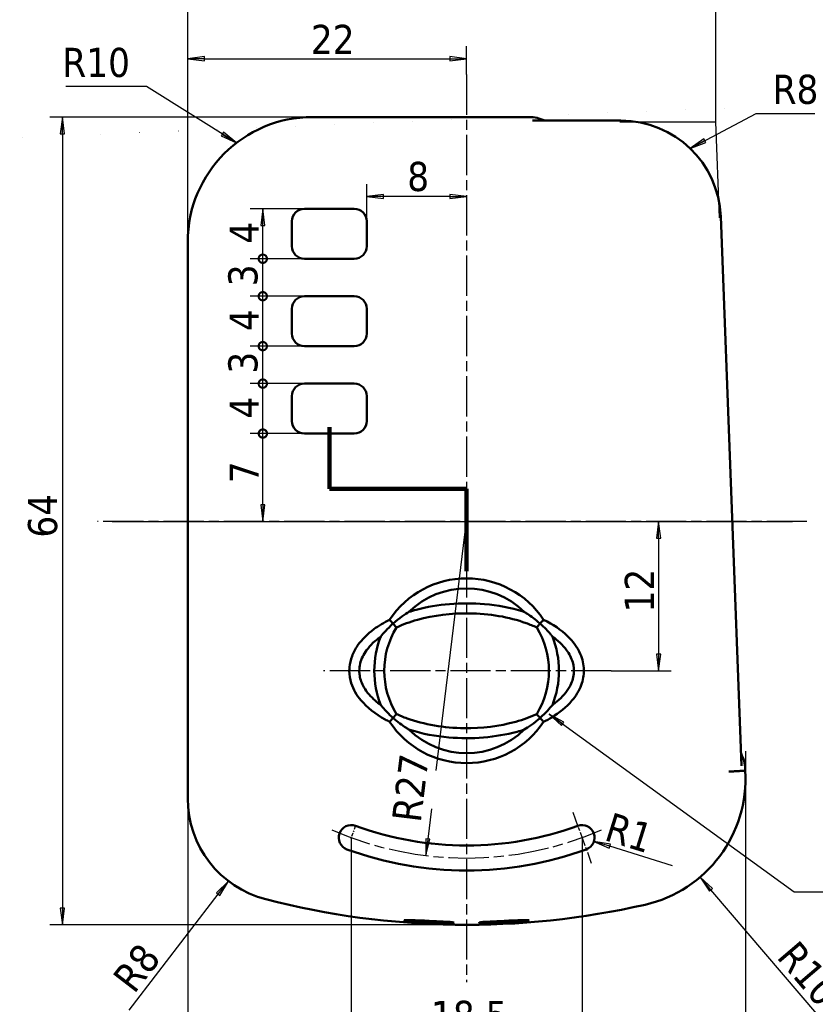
# Model space of a CAD drawing. Header units: millimetres. Extents: x -18 to 278, y -7 to 202.
# Tile 3 of 8: x 59 to 122, y 64 to 143. Entities that reach past the tile are written whole.
import ezdxf

# ---------------------------------------------------------------- set-up
doc = ezdxf.new("R2010")
doc.units = ezdxf.units.MM
doc.header["$LTSCALE"] = 0.666667
doc.linetypes.add('CHAIN', pattern=[0.3543, 0.2362, -0.0295, 0.0591, -0.0295])
for name, color, linetype, lineweight in [('2细线层', 4, 'Continuous', 25), ('剖切线 (ISO)', 7, 'CHAIN', 70), ('剖面线 (ISO)', 7, 'Continuous', 18), ('可见 (ISO)', 7, 'Continuous', 50), ('符号 (ISO)', 7, 'Continuous', 25), ('草图几何图元 (ISO)', 7, 'Continuous', 25)]:
    doc.layers.add(name, color=color, linetype=linetype, lineweight=lineweight)
doc.layers.add('中心标记 (ISO)', color=1, linetype='Continuous', lineweight=25, true_color=0xff0000)
doc.layers.add('中心线 (ISO)', color=1, linetype='Continuous', lineweight=25, true_color=0xff0000)
doc.styles.add('注释文本 (ISO)', font='tahoma.ttf')
doc.dimstyles.new('默认 (GB)', dxfattribs={"dimscale": 0.666667, "dimtxt": 3.5, "dimasz": 2, "dimexe": 1.5, "dimexo": 0, "dimgap": 0.5, "dimtad": 1, "dimrnd": 1e-08, "dimdsep": 46, "dimtxsty": '注释文本 (ISO)', "dimblk": 'Filled-1', "dimcen": 0.09, "dimdle": 10, "dimclrd": 256, "dimclre": 256, "dimclrt": 256, "dimaunit": 1, "dimadec": 3, "dimazin": 2, "dimtfac": 1, "dimtmove": 0, "dimatfit": 3, "dimldrblk": 'Filled-1', "dimfxl": 1, "dimtolj": 1, "dimtzin": 0, "dimlwd": -1, "dimlwe": -1, "dimarcsym": 0})
doc.dimstyles.new('默认 - 类型 1 (GB)$7', dxfattribs={"dimscale": 0.666667, "dimtxt": 3.5, "dimasz": 2, "dimexe": 5, "dimexo": 0, "dimgap": 0.75, "dimtad": 1, "dimrnd": 1e-08, "dimdsep": 46, "dimtxsty": '注释文本 (ISO)', "dimblk": 'Filled-1', "dimcen": 0.09, "dimdle": 10, "dimclrd": 256, "dimclre": 256, "dimclrt": 256, "dimaunit": 1, "dimadec": 3, "dimazin": 2, "dimtfac": 1, "dimtmove": 0, "dimatfit": 3, "dimldrblk": 'Filled-1', "dimfxl": 1, "dimtolj": 1, "dimtzin": 0, "dimlwd": -1, "dimlwe": -1, "dimarcsym": 0})

# ---------------------------------------------------------------- blocks, each defined once
blk = doc.blocks.new('Filled-1')
at = {"color": 0}
for p, q in [((0, 0), (-1, 0.125)), ((-1, 0.125), (-1, -0.125)), ((-1, 0), (0, 0)), ((-1, -0.125), (0, 0))]:
    blk.add_line(p, q, dxfattribs=at)
at = {"color": 0, "flags": 128}
blk.add_lwpolyline([(-1, -0.125), (0, 0), (-1, 0.125), (-1, -0.125)], dxfattribs=at)
at = {"color": 0}
blk.add_solid([(-1, -0.125), (0, 0), (-1, 0.125), (-1, -0.125)], dxfattribs=at)
blk = doc.blocks.new('*D20')
at = {"layer": '2细线层'}
for p, q in [((81.998, 135.244), (60.961, 135.244)), ((61.961, 133.911), (61.961, 71.879)), ((94.354, 70.546), (60.961, 70.546))]:
    blk.add_line(p, q, dxfattribs=at)
at = {"layer": 'Defpoints', "color": 0}
for p in [(81.998, 135.244), (61.961, 70.546), (94.354, 70.546)]:
    blk.add_point(p, dxfattribs=at)
at = {"layer": '2细线层', "xscale": 1.333333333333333, "yscale": 1.333333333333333, "zscale": 1.333333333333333}
for p, rotation in [((61.961, 135.244), 90), ((61.961, 70.546), 270)]:
    blk.add_blockref('Filled-1', p, dxfattribs=dict(at, rotation=rotation))
at = {"layer": '2细线层', "insert": (59.202, 100.682), "char_height": 2.33333, "attachment_point": 1, "rotation": 90, "style": '注释文本 (ISO)'}
blk.add_mtext('\\A1; \\fTahoma|b0|i0;\\H2.3333;64', dxfattribs=at)
blk = doc.blocks.new('*D21')
at = {"layer": '2细线层'}
for p, q in [((72.004, 125.25), (72.004, 145.613)), ((114.327, 134.852), (114.327, 145.613)), ((73.338, 144.613), (112.994, 144.613))]:
    blk.add_line(p, q, dxfattribs=at)
at = {"layer": 'Defpoints', "color": 0}
for p in [(114.327, 144.613), (114.327, 134.852), (72.004, 125.25)]:
    blk.add_point(p, dxfattribs=at)
at = {"layer": '2细线层', "xscale": 1.333333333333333, "yscale": 1.333333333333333, "zscale": 1.333333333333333, "rotation": 180}
blk.add_blockref('Filled-1', (72.004, 144.613), dxfattribs=at)
at = {"layer": '2细线层', "xscale": 1.333333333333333, "yscale": 1.333333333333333, "zscale": 1.333333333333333}
blk.add_blockref('Filled-1', (114.327, 144.613), dxfattribs=at)
at = {"layer": '2细线层', "insert": (91.443, 147.328), "char_height": 2.33333, "attachment_point": 1, "style": '注释文本 (ISO)'}
blk.add_mtext('\\A1; \\fTahoma|b0|i0;\\H2.3333;42', dxfattribs=at)
blk = doc.blocks.new('*D22')
at = {"layer": '2细线层'}
for p, q in [((72.004, 80.673), (72.004, 55.619)), ((116.703, 76.299), (116.703, 55.619)), ((73.338, 56.619), (115.369, 56.619))]:
    blk.add_line(p, q, dxfattribs=at)
at = {"layer": 'Defpoints', "color": 0}
for p in [(72.004, 80.673), (116.703, 76.299), (116.703, 56.619)]:
    blk.add_point(p, dxfattribs=at)
at = {"layer": '2细线层', "xscale": 1.333333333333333, "yscale": 1.333333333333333, "zscale": 1.333333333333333}
for p, rotation in [((72.004, 56.619), 180), ((116.703, 56.619), 360)]:
    blk.add_blockref('Filled-1', p, dxfattribs=dict(at, rotation=rotation))
at = {"layer": '2细线层', "insert": (92.14, 59.286), "char_height": 2.33333, "attachment_point": 1, "style": '注释文本 (ISO)'}
blk.add_mtext('\\A1; \\fTahoma|b0|i0;\\H2.3333;44', dxfattribs=at)
blk = doc.blocks.new('*D23')
at = {"layer": '2细线层'}
for p, q in [((109.742, 101.519), (109.742, 92.228)), ((105.947, 90.895), (110.742, 90.895))]:
    blk.add_line(p, q, dxfattribs=at)
at = {"layer": 'Defpoints', "color": 0}
for p in [(109.742, 102.852), (105.947, 90.895), (109.742, 90.895)]:
    blk.add_point(p, dxfattribs=at)
at = {"layer": '2细线层', "xscale": 1.333333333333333, "yscale": 1.333333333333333, "zscale": 1.333333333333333}
for p, rotation in [((109.742, 102.852), 90), ((109.742, 90.895), 270)]:
    blk.add_blockref('Filled-1', p, dxfattribs=dict(at, rotation=rotation))
at = {"layer": '2细线层', "insert": (107.027, 94.687), "char_height": 2.33333, "attachment_point": 1, "rotation": 90, "style": '注释文本 (ISO)'}
blk.add_mtext('\\A1; \\fTahoma|b0|i0;\\H2.3333;12', dxfattribs=at)
blk = doc.blocks.new('_DotSmall')
at = {"color": 0, "linetype": 'ByBlock', "const_width": 0.5}
blk.add_lwpolyline([(-0.0625, 0, 1), (0.0625, 0, 1)], format="xyb", close=True, dxfattribs=at)
blk = doc.blocks.new('*D24')
at = {"layer": '2细线层'}
for p, q in [((81.354, 109.895), (77.028, 109.895)), ((78.028, 104.186), (78.028, 109.895))]:
    blk.add_line(p, q, dxfattribs=at)
at = {"layer": 'Defpoints', "color": 0}
for p in [(78.028, 109.895), (81.354, 109.895), (65.948, 102.852)]:
    blk.add_point(p, dxfattribs=at)
at = {"layer": '2细线层', "xscale": 1.333333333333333, "yscale": 1.333333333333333, "zscale": 1.333333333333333}
for name, p, rotation in [('_DotSmall', (78.028, 109.895), 90), ('Filled-1', (78.028, 102.852), 270)]:
    blk.add_blockref(name, p, dxfattribs=dict(at, rotation=rotation))
at = {"layer": '2细线层', "insert": (75.361, 105.044), "char_height": 2.33333, "attachment_point": 1, "rotation": 90, "style": '注释文本 (ISO)'}
blk.add_mtext('\\A1; \\fTahoma|b0|i0;\\H2.3333;7', dxfattribs=at)
blk = doc.blocks.new('*D26')
at = {"layer": '2细线层'}
for p, q in [((81.354, 113.895), (77.02, 113.895)), ((78.02, 109.895), (78.02, 113.895)), ((81.354, 109.895), (77.02, 109.895))]:
    blk.add_line(p, q, dxfattribs=at)
at = {"layer": 'Defpoints', "color": 0}
for p in [(78.02, 113.895), (81.354, 113.895), (81.354, 109.895)]:
    blk.add_point(p, dxfattribs=at)
at = {"layer": '2细线层', "xscale": 1.333333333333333, "yscale": 1.333333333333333, "zscale": 1.333333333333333}
for p, rotation in [((78.02, 113.895), 90), ((78.02, 109.895), 270)]:
    blk.add_blockref('_DotSmall', p, dxfattribs=dict(at, rotation=rotation))
at = {"layer": '2细线层', "insert": (75.353, 111.097), "char_height": 2.3333, "attachment_point": 1, "rotation": 90, "style": '注释文本 (ISO)'}
blk.add_mtext('\\A1;4', dxfattribs=at)
blk = doc.blocks.new('*D27')
at = {"layer": '2细线层'}
for p, q in [((81.354, 116.895), (77.02, 116.895)), ((78.02, 113.895), (78.02, 116.895)), ((81.354, 113.895), (77.02, 113.895))]:
    blk.add_line(p, q, dxfattribs=at)
at = {"layer": 'Defpoints', "color": 0}
for p in [(78.02, 116.895), (81.354, 116.895), (81.354, 113.895)]:
    blk.add_point(p, dxfattribs=at)
at = {"layer": '2细线层', "xscale": 1.333333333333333, "yscale": 1.333333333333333, "zscale": 1.333333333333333}
for p, rotation in [((78.02, 116.895), 90), ((78.02, 113.895), 270)]:
    blk.add_blockref('_DotSmall', p, dxfattribs=dict(at, rotation=rotation))
at = {"layer": '2细线层', "insert": (75.256, 114.693), "char_height": 2.3333, "attachment_point": 1, "rotation": 90, "style": '注释文本 (ISO)'}
blk.add_mtext('\\A1;3', dxfattribs=at)
blk = doc.blocks.new('*D28')
at = {"layer": '2细线层'}
for p, q in [((81.354, 120.895), (77.02, 120.895)), ((78.02, 116.895), (78.02, 120.895)), ((81.354, 116.895), (77.02, 116.895))]:
    blk.add_line(p, q, dxfattribs=at)
at = {"layer": 'Defpoints', "color": 0}
for p in [(78.02, 120.895), (81.354, 120.895), (81.354, 116.895)]:
    blk.add_point(p, dxfattribs=at)
at = {"layer": '2细线层', "xscale": 1.333333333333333, "yscale": 1.333333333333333, "zscale": 1.333333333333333}
for p, rotation in [((78.02, 120.895), 90), ((78.02, 116.895), 270)]:
    blk.add_blockref('_DotSmall', p, dxfattribs=dict(at, rotation=rotation))
at = {"layer": '2细线层', "insert": (75.353, 118.097), "char_height": 2.3333, "attachment_point": 1, "rotation": 90, "style": '注释文本 (ISO)'}
blk.add_mtext('\\A1;4', dxfattribs=at)
blk = doc.blocks.new('*D29')
at = {"layer": '2细线层'}
for p, q in [((81.354, 123.895), (77.02, 123.895)), ((78.02, 120.895), (78.02, 123.895)), ((81.354, 120.895), (77.02, 120.895))]:
    blk.add_line(p, q, dxfattribs=at)
at = {"layer": 'Defpoints', "color": 0}
for p in [(78.02, 123.895), (81.354, 123.895), (81.354, 120.895)]:
    blk.add_point(p, dxfattribs=at)
at = {"layer": '2细线层', "xscale": 1.333333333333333, "yscale": 1.333333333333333, "zscale": 1.333333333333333}
for p, rotation in [((78.02, 123.895), 90), ((78.02, 120.895), 270)]:
    blk.add_blockref('_DotSmall', p, dxfattribs=dict(at, rotation=rotation))
at = {"layer": '2细线层', "insert": (75.256, 121.693), "char_height": 2.3333, "attachment_point": 1, "rotation": 90, "style": '注释文本 (ISO)'}
blk.add_mtext('\\A1;3', dxfattribs=at)
blk = doc.blocks.new('*D30')
at = {"layer": '2细线层'}
for p, q in [((81.354, 127.895), (77.02, 127.895)), ((78.02, 123.895), (78.02, 126.562)), ((81.354, 123.895), (77.02, 123.895))]:
    blk.add_line(p, q, dxfattribs=at)
at = {"layer": 'Defpoints', "color": 0}
for p in [(78.02, 127.895), (81.354, 127.895), (81.354, 123.895)]:
    blk.add_point(p, dxfattribs=at)
at = {"layer": '2细线层', "xscale": 1.333333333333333, "yscale": 1.333333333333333, "zscale": 1.333333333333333}
for name, p, rotation in [('Filled-1', (78.02, 127.895), 90), ('_DotSmall', (78.02, 123.895), 270)]:
    blk.add_blockref(name, p, dxfattribs=dict(at, rotation=rotation))
at = {"layer": '2细线层', "insert": (75.353, 125.097), "char_height": 2.3333, "attachment_point": 1, "rotation": 90, "style": '注释文本 (ISO)'}
blk.add_mtext('\\A1;4', dxfattribs=at)
blk = doc.blocks.new('*D31')
at = {"layer": '2细线层'}
for p, q in [((86.354, 126.895), (86.354, 129.88)), ((93.02, 128.88), (87.687, 128.88))]:
    blk.add_line(p, q, dxfattribs=at)
at = {"layer": 'Defpoints', "color": 0}
for p in [(86.354, 128.88), (86.354, 126.895), (94.354, 90.895)]:
    blk.add_point(p, dxfattribs=at)
at = {"layer": '2细线层', "xscale": 1.333333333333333, "yscale": 1.333333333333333, "zscale": 1.333333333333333, "rotation": 180}
blk.add_blockref('Filled-1', (86.354, 128.88), dxfattribs=at)
at = {"layer": '2细线层', "xscale": 1.333333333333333, "yscale": 1.333333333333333, "zscale": 1.333333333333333}
blk.add_blockref('Filled-1', (94.354, 128.88), dxfattribs=at)
at = {"layer": '2细线层', "insert": (89.594, 131.653), "char_height": 2.3333, "attachment_point": 1, "style": '注释文本 (ISO)'}
blk.add_mtext('\\A1;8', dxfattribs=at)
blk = doc.blocks.new('*D33')
at = {"layer": '2细线层'}
blk.add_line((67.321, 63.719), (74.452, 72.997), dxfattribs=at)
at = {"layer": 'Defpoints', "color": 0}
for p in [(80.354, 80.673), (75.265, 74.054)]:
    blk.add_point(p, dxfattribs=at)
at = {"layer": '2细线层', "xscale": 1.333333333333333, "yscale": 1.333333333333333, "zscale": 1.333333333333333, "rotation": 52.44931219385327}
blk.add_blockref('Filled-1', (75.265, 74.054), dxfattribs=at)
at = {"layer": '2细线层', "insert": (65.325, 65.674), "char_height": 2.33333, "attachment_point": 1, "rotation": 52.44931, "style": '注释文本 (ISO)'}
blk.add_mtext('\\A1; \\fTahoma|b0|i0;\\H2.3333;R8', dxfattribs=at)
blk = doc.blocks.new('*D34')
at = {"layer": '2细线层'}
blk.add_line((122.577, 63.23), (113.936, 73.358), dxfattribs=at)
at = {"layer": 'Defpoints', "color": 0}
for p in [(106.354, 82.245), (113.071, 74.372)]:
    blk.add_point(p, dxfattribs=at)
at = {"layer": '2细线层', "xscale": 1.333333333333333, "yscale": 1.333333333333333, "zscale": 1.333333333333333, "rotation": 130.4695938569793}
blk.add_blockref('Filled-1', (113.071, 74.372), dxfattribs=at)
at = {"layer": '2细线层', "insert": (120.328, 70.121), "char_height": 2.33333, "attachment_point": 1, "rotation": 310.46959, "style": '注释文本 (ISO)'}
blk.add_mtext('\\A1; \\fTahoma|b0|i0;\\H2.3333;R10', dxfattribs=at)
blk = doc.blocks.new('*D37')
at = {"layer": '2细线层'}
blk.add_line((110.84, 75.271), (105.831, 76.834), dxfattribs=at)
at = {"layer": 'Defpoints', "color": 0}
for p in [(103.604, 77.529), (104.558, 77.231)]:
    blk.add_point(p, dxfattribs=at)
at = {"layer": '2细线层', "xscale": 1.333333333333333, "yscale": 1.333333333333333, "zscale": 1.333333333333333, "rotation": 162.6725686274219}
blk.add_blockref('Filled-1', (104.558, 77.231), dxfattribs=at)
at = {"layer": '2细线层', "insert": (105.984, 79.588), "char_height": 2.3333, "attachment_point": 1, "rotation": 342.67257, "style": '注释文本 (ISO)'}
blk.add_mtext('\\A1;R1', dxfattribs=at)
blk = doc.blocks.new('*D38')
at = {"layer": '2细线层'}
for p, q in [((91.908, 82.895), (94.354, 102.895)), ((91.536, 79.847), (91.239, 77.418))]:
    blk.add_line(p, q, dxfattribs=at)
at = {"layer": 'Defpoints', "color": 0}
for p in [(94.354, 102.895), (91.077, 76.095)]:
    blk.add_point(p, dxfattribs=at)
at = {"layer": '2细线层', "xscale": 1.333333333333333, "yscale": 1.333333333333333, "zscale": 1.333333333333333, "rotation": 263.0295267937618}
blk.add_blockref('Filled-1', (91.077, 76.095), dxfattribs=at)
at = {"layer": '2细线层', "insert": (88.356, 78.963), "char_height": 2.3333, "attachment_point": 1, "rotation": 83.02953, "style": '注释文本 (ISO)'}
blk.add_mtext('\\A1;R27', dxfattribs=at)
blk = doc.blocks.new('*D39')
at = {"layer": '2细线层'}
for p, q in [((85.104, 77.529), (85.104, 60.683)), ((103.604, 77.529), (103.604, 60.683)), ((86.437, 61.683), (102.27, 61.683))]:
    blk.add_line(p, q, dxfattribs=at)
at = {"layer": 'Defpoints', "color": 0}
for p in [(85.104, 77.529), (103.604, 77.529), (103.604, 61.683)]:
    blk.add_point(p, dxfattribs=at)
at = {"layer": '2细线层', "xscale": 1.333333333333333, "yscale": 1.333333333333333, "zscale": 1.333333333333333, "rotation": 180}
blk.add_blockref('Filled-1', (85.104, 61.683), dxfattribs=at)
at = {"layer": '2细线层', "xscale": 1.333333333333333, "yscale": 1.333333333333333, "zscale": 1.333333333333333}
blk.add_blockref('Filled-1', (103.604, 61.683), dxfattribs=at)
at = {"layer": '2细线层', "insert": (91.501, 64.456), "char_height": 2.3333, "attachment_point": 1, "style": '注释文本 (ISO)'}
blk.add_mtext('\\A1;18.5', dxfattribs=at)
blk = doc.blocks.new('*D51')
at = {"layer": '2细线层'}
for p, q in [((72.004, 125.25), (72.004, 140.917)), ((94.354, 138.647), (94.354, 140.917)), ((73.338, 139.917), (93.02, 139.917))]:
    blk.add_line(p, q, dxfattribs=at)
at = {"layer": 'Defpoints', "color": 0}
for p in [(94.354, 139.917), (94.354, 138.647), (72.004, 125.25)]:
    blk.add_point(p, dxfattribs=at)
at = {"layer": '2细线层', "xscale": 1.333333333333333, "yscale": 1.333333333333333, "zscale": 1.333333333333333, "rotation": 180}
blk.add_blockref('Filled-1', (72.004, 139.917), dxfattribs=at)
at = {"layer": '2细线层', "xscale": 1.333333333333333, "yscale": 1.333333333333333, "zscale": 1.333333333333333}
blk.add_blockref('Filled-1', (94.354, 139.917), dxfattribs=at)
at = {"layer": '2细线层', "insert": (80.996, 142.632), "char_height": 2.33333, "attachment_point": 1, "style": '注释文本 (ISO)'}
blk.add_mtext('\\A1; \\fTahoma|b0|i0;\\H2.3333;22', dxfattribs=at)

msp = doc.modelspace()

# ---------------------------------------------------------------- hatches: boundary and pattern name
at = {"layer": '剖面线 (ISO)'}
h = msp.add_hatch(dxfattribs=at)
h.set_pattern_fill('ANSI31', color=256, scale=16.933333, style=0)
h.set_pattern_definition([(45, (0, 0), (-1.49671, 1.49671), [])])
edge = h.paths.add_edge_path()
edge.add_line((35.9796, 126.8928), (28.1796, 127.1652))
edge.add_line((28.1796, 127.1652), (28.1796, 132.3183))
edge.add_ellipse((121.5472, 128.2112), major_axis=(-238.1112, -8.315), ratio=0.03357728, start_angle=293.019135, end_angle=293.292844)
edge.add_spline(control_points=[(27.1343, 132.2667), (27.0193, 132.261), (26.9068, 132.2338), (26.6942, 132.1392), (26.5969, 132.072), (26.4101, 131.889), (26.3296, 131.7679), (26.2108, 131.4865), (26.1796, 131.3257), (26.1796, 131.1642)], knot_values=[-0.1618393, -0.1618393, -0.1618393, -0.1618393, -0.1271462, -0.1271462, -0.091746, -0.091746, -0.0484654, -0.0484654, 0, 0, 0, 0], degree=3, periodic=0)
edge.add_line((26.1796, 131.1642), (26.1796, 71.9072))
edge.add_spline(control_points=[(26.1796, 71.9072), (26.1796, 71.7705), (26.2097, 71.6092), (26.3084, 71.3608), (26.3922, 71.2285), (26.5691, 71.0444), (26.6917, 70.9584), (26.9067, 70.866), (27.0323, 70.8367), (27.1447, 70.8326)], knot_values=[0.4642414, 0.4642414, 0.4642414, 0.4642414, 0.5052606, 0.5052606, 0.5444208, 0.5444208, 0.5818552, 0.5818552, 0.6146207, 0.6146207, 0.6146207, 0.6146207], degree=3, periodic=0)
edge.add_line((27.1447, 70.8326), (36.1796, 70.4966))
edge.add_line((36.1796, 70.4966), (36.1796, 72.6558))
edge.add_spline(control_points=[(36.1796, 72.6558), (32.0964, 72.8129), (28.1796, 72.9647)], knot_values=[0, 0, 0, 0.800596, 0.800596, 0.800596], weights=[1, 1.000177, 1], degree=2, periodic=0)
edge.add_line((28.1796, 72.9647), (28.1796, 81.6064))
edge.add_line((28.1796, 81.6064), (36.1796, 81.8858))
edge.add_line((36.1796, 81.8858), (36.1796, 83.8858))
edge.add_line((36.1796, 83.8858), (28.1796, 84.1652))
edge.add_line((28.1796, 84.1652), (28.1796, 86.1064))
edge.add_line((28.1796, 86.1064), (36.1796, 86.3858))
edge.add_line((36.1796, 86.3858), (36.1796, 88.2985))
edge.add_line((36.1796, 88.2985), (38.4796, 88.3788))
edge.add_line((38.4796, 88.3788), (38.4796, 92.3928))
edge.add_line((38.4796, 92.3928), (36.1796, 92.4731))
edge.add_line((36.1796, 92.4731), (36.1796, 94.3858))
edge.add_line((36.1796, 94.3858), (28.1796, 94.6652))
edge.add_line((28.1796, 94.6652), (28.1796, 118.6064))
edge.add_line((28.1796, 118.6064), (35.9796, 118.8788))
edge.add_line((35.9796, 118.8788), (35.9796, 120.8055))
edge.add_line((35.9796, 120.8055), (28.1796, 121.0779))
edge.add_line((28.1796, 121.0779), (28.1796, 124.6937))
edge.add_line((28.1796, 124.6937), (35.9796, 124.9661))
edge.add_line((35.9796, 124.9661), (35.9796, 126.8928))

# ---------------------------------------------------------------- linework, layer by layer
at = {"layer": '中心标记 (ISO)', "linetype": 'CHAIN', "ltscale": 20.462885}
for p, q in [((94.3536, 138.6473), (94.3536, 65.9488)), ((105.9473, 90.8951), (82.8816, 90.8951))]:
    msp.add_line(p, q, dxfattribs=at)
at = {"layer": '中心线 (ISO)', "linetype": 'CHAIN', "ltscale": 20.462885}
msp.add_line((121.6258, 102.8524), (64.7814, 102.8524), dxfattribs=at)
at = {"layer": '中心线 (ISO)', "linetype": 'CHAIN', "ltscale": 7.222748}
msp.add_line((102.8613, 79.5646), (104.3458, 75.4935), dxfattribs=at)
at = {"layer": '中心线 (ISO)', "linetype": 'CHAIN', "ltscale": 1.762337}
msp.add_line((85.4333, 78.4333), (85.0711, 77.44), dxfattribs=at)
at = {"layer": '中心线 (ISO)', "linetype": 'CHAIN', "ltscale": 20.462885}
msp.add_arc((94.3536, 102.8951), 27, 246.428316, 293.571684, dxfattribs=at)
at = {"layer": '剖切线 (ISO)', "linetype": 'Continuous', "lineweight": 140}
for p, q in [((83.3536, 110.3999), (83.3536, 105.4725)), ((83.3536, 105.4725), (94.3536, 105.4725)), ((94.3536, 105.4725), (94.3536, 98.8599))]:
    msp.add_line(p, q, dxfattribs=at)
at = {"layer": '可见 (ISO)'}
for p, q in [((99.3481, 135.2443), (81.9983, 135.2443)), ((106.7242, 134.9649), (99.6274, 134.9649)), ((81.3536, 127.8951), (85.3536, 127.8951)), ((116.3882, 83.283), (114.7136, 127.2739)), ((80.3536, 124.8951), (80.3536, 126.8951)), ((86.3536, 126.8951), (86.3536, 124.8951)), ((72.0043, 125.2504), (72.0043, 80.6733)), ((85.3536, 123.8951), (81.3536, 123.8951)), ((81.3536, 120.8951), (85.3536, 120.8951)), ((80.3536, 117.8951), (80.3536, 119.8951)), ((86.3536, 119.8951), (86.3536, 117.8951)), ((85.3536, 116.8951), (81.3536, 116.8951)), ((81.3536, 113.8951), (85.3536, 113.8951)), ((80.3536, 110.8951), (80.3536, 112.8951)), ((86.3536, 112.8951), (86.3536, 110.8951)), ((85.3536, 109.8951), (81.3536, 109.8951)), ((116.6829, 82.8866), (116.6784, 83.0037))]:
    msp.add_line(p, q, dxfattribs=at)
for centre, radius, start, end in [((81.3536, 126.8951), 1, 90, 180), ((85.3536, 126.8951), 1, 0, 90), ((81.3536, 124.8951), 1, 180, 270), ((85.3536, 124.8951), 1, 270, 0), ((81.3536, 119.8951), 1, 90, 180), ((85.3536, 119.8951), 1, 0, 90), ((81.3536, 117.8951), 1, 180, 270), ((85.3536, 117.8951), 1, 270, 0), ((81.3536, 112.8951), 1, 90, 180), ((85.3536, 112.8951), 1, 0, 90), ((81.3536, 110.8951), 1, 180, 270), ((85.3536, 110.8951), 1, 270, 0), ((94.3536, 90.8951), 7.4, 33.558842, 146.441158), ((94.3536, 90.8951), 6.6, 45.542904, 134.457096), ((94.3536, 90.8951), 6.6, 148.301335, 211.698665), ((94.3536, 90.8951), 6.6, 328.301335, 31.698665), ((94.3536, 90.8951), 7.4, 158.238321, 201.761679), ((94.3536, 90.8951), 7.4, 338.238321, 21.761679), ((94.3536, 90.8951), 7.4, 213.558842, 326.441158), ((94.3536, 90.8951), 6.6, 225.542904, 314.457096), ((106.3536, 82.2453), 10.3492, 282.839588, 3.552575), ((80.3536, 80.6733), 8.3492, 180, 255.522488), ((85.1036, 77.529), 1, 69.965092, 249.965092), ((94.3536, 102.8951), 26, 249.965092, 290.034908), ((103.6036, 77.529), 1, 290.034908, 110.034908), ((94.3536, 102.8951), 28, 249.965092, 290.034908), ((94.3536, 134.8951), 64.3492, 255.522488, 282.839588)]:
    msp.add_arc(centre, radius, start, end, dxfattribs=at)
for centre, major_axis, ratio, start_param, end_param in [((82.0104, 125.2382), (-7.0797, 7.0797), 0.9987828, 5.4983961, 7.0679745), ((99.3517, 132.2425), (2.1239, -2.1239), 0.9987828, 1.9219569, 2.3568035), ((106.7148, 126.9601), (5.5547, 5.7702), 0.9988273, 5.5173982, 7.0489724), ((113.6786, 82.8933), (-2.164, 2.0832), 0.9987347, 3.945383, 4.3802296)]:
    msp.add_ellipse(centre, major_axis=major_axis, ratio=ratio, start_param=start_param, end_param=end_param, dxfattribs=at)
for points, knots in [([(89.7311, 95.606), (89.9219, 95.6672), (90.1167, 95.7247), (92.017, 96.2378), (93.9249, 96.3955), (96.8337, 96.1414), (97.8896, 95.9464), (98.9191, 95.6242), (98.9476, 95.6151), (98.976, 95.606)], [0.253653, 0.253653, 0.253653, 0.253653, 0.30556922, 0.30556922, 0.75100948, 0.75100948, 1.00171337, 1.00171337, 1.00884557, 1.00884557, 1.00884557, 1.00884557]), ([(88.4617, 94.6747), (88.4645, 94.6772), (88.4674, 94.6798), (88.9475, 95.1035), (89.4207, 95.4186), (89.7311, 95.606)], [-0.00113681, -0.00113681, -0.00113681, -0.00113681, 0, 0, 0.19098773, 0.19098773, 0.19098773, 0.19098773]), ([(99.969, 94.3631), (99.7028, 94.4871), (99.4219, 94.6028), (97.763, 95.2028), (96.1723, 95.4756), (93.151, 95.5097), (91.7295, 95.3446), (89.8045, 94.8049), (89.2452, 94.5994), (88.7381, 94.3631)], [0.16063343, 0.16063343, 0.16063343, 0.16063343, 0.23632212, 0.23632212, 0.58694604, 0.58694604, 0.88204485, 0.88204485, 1.01638726, 1.01638726, 1.01638726, 1.01638726]), ([(98.976, 95.606), (99.0566, 95.5574), (99.1403, 95.505), (99.5097, 95.2652), (99.872, 95.0043), (100.2398, 94.6798), (100.2426, 94.6772), (100.2454, 94.6747)], [0, 0, 0, 0, 0.02954036, 0.02954036, 0.13437839, 0.13437839, 0.13519455, 0.13519455, 0.13519455, 0.13519455]), ([(84.9536, 90.8951), (84.9536, 90.9862), (84.9575, 91.0777), (84.9918, 91.474), (85.0616, 91.773), (85.2845, 92.3633), (85.4373, 92.6461), (85.6194, 92.9102), (85.9657, 93.4126), (86.4189, 93.8491), (87.2962, 94.4982), (87.7211, 94.755), (88.187, 94.9858)], [3.87754569, 3.87754569, 3.87754569, 3.87754569, 3.90568289, 3.90568289, 3.99886175, 3.99886175, 4.09508927, 4.09508927, 4.09508927, 4.27816138, 4.27816138, 4.41658299, 4.41658299, 4.41658299, 4.41658299]), ([(88.4617, 94.6747), (88.4588, 94.6722), (88.456, 94.6697), (87.9978, 94.2631), (87.6733, 93.8839), (87.4809, 93.6386)], [-0.00113596, -0.00113596, -0.00113596, -0.00113596, 0, 0, 0.18265795, 0.18265795, 0.18265795, 0.18265795]), ([(88.187, 94.9858), (88.2011, 94.9698), (88.217, 94.9518), (88.2654, 94.8969), (88.3008, 94.8567), (88.3776, 94.7698), (88.4184, 94.7237), (88.4602, 94.6764), (88.4609, 94.6756), (88.4617, 94.6747)], [0, 0, 0, 0, 0.010401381, 0.010401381, 0.028835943, 0.028835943, 0.047432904, 0.047432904, 0.047763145, 0.047763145, 0.047763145, 0.047763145]), ([(88.7381, 94.3631), (88.7234, 94.3797), (88.7066, 94.3985), (88.657, 94.4543), (88.6215, 94.4943), (88.5451, 94.5805), (88.5046, 94.6262), (88.4631, 94.6731), (88.4624, 94.6739), (88.4617, 94.6747)], [0, 0, 0, 0, 0.010819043, 0.010819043, 0.029127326, 0.029127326, 0.047560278, 0.047560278, 0.047890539, 0.047890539, 0.047890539, 0.047890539]), ([(100.2454, 94.6747), (100.2447, 94.6739), (100.244, 94.6731), (100.2125, 94.6375), (100.1819, 94.6029), (100.1226, 94.536), (100.0941, 94.5039), (100.0296, 94.4312), (99.996, 94.3935), (99.969, 94.3631)], [-0.000330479, -0.000330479, -0.000330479, -0.000330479, 0, 0, 0.013917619, 0.013917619, 0.027781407, 0.027781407, 0.047593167, 0.047593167, 0.047593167, 0.047593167]), ([(100.2454, 94.6747), (100.2462, 94.6756), (100.2469, 94.6764), (100.2784, 94.7119), (100.3089, 94.7465), (100.368, 94.8134), (100.3963, 94.8455), (100.4603, 94.918), (100.4935, 94.9555), (100.5201, 94.9858)], [-0.000330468, -0.000330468, -0.000330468, -0.000330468, 0, 0, 0.013909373, 0.013909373, 0.027739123, 0.027739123, 0.047464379, 0.047464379, 0.047464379, 0.047464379]), ([(101.2262, 93.6386), (101.1763, 93.7023), (101.1222, 93.7689), (100.873, 94.0652), (100.6008, 94.3594), (100.2511, 94.6697), (100.2483, 94.6722), (100.2454, 94.6747)], [0, 0, 0, 0, 0.0259257, 0.0259257, 0.11912295, 0.11912295, 0.11988384, 0.11988384, 0.11988384, 0.11988384]), ([(100.5201, 94.9858), (101.275, 94.6119), (101.9268, 94.1677), (102.8625, 93.2584), (103.2222, 92.7868), (103.6392, 91.843), (103.7434, 91.4115), (103.7616, 90.5457), (103.6885, 90.135), (103.372, 89.2884), (103.1137, 88.8742), (102.3464, 87.9713), (101.7784, 87.525), (100.9639, 87.0352), (100.7467, 86.9167), (100.5201, 86.8044)], [1.3098694, 1.3098694, 1.3098694, 1.3098694, 1.5249547, 1.5249547, 1.6976783, 1.6976783, 1.8277836, 1.8277836, 1.9482431, 1.9482431, 2.0850489, 2.0850489, 2.2796293, 2.2796293, 2.3459072, 2.3459072, 2.3459072, 2.3459072]), ([(87.4809, 93.6386), (87.473, 93.6329), (87.465, 93.6272), (87.0339, 93.3162), (86.6379, 92.9531), (86.3321, 92.5325), (86.0987, 92.2114), (85.9168, 91.855), (85.7769, 91.2793), (85.7536, 91.0876), (85.7536, 90.8951)], [3.71542446, 3.71542446, 3.71542446, 3.71542446, 3.71834856, 3.71834856, 3.8743522, 3.8743522, 3.8743522, 3.99343484, 3.99343484, 4.05205, 4.05205, 4.05205, 4.05205]), ([(101.2262, 88.1516), (101.3453, 88.2367), (101.4591, 88.324), (102.0261, 88.7925), (102.3785, 89.2032), (102.7852, 89.9465), (102.9016, 90.2838), (102.9738, 90.9554), (102.9443, 91.2678), (102.7555, 91.9242), (102.5824, 92.2496), (102.0563, 92.9672), (101.6555, 93.3318), (101.2262, 93.6386)], [1.60124022, 1.60124022, 1.60124022, 1.60124022, 1.64172447, 1.64172447, 1.81326142, 1.81326142, 1.93852415, 1.93852415, 2.04959547, 2.04959547, 2.17715451, 2.17715451, 2.35965898, 2.35965898, 2.35965898, 2.35965898]), ([(88.187, 86.8044), (88.0616, 86.8665), (87.9388, 86.9307), (87.0307, 87.4317), (86.3742, 87.9477), (85.5495, 88.9316), (85.2741, 89.3896), (85.0081, 90.2215), (84.9536, 90.5552), (84.9536, 90.8951)], [3.33371843, 3.33371843, 3.33371843, 3.33371843, 3.369855, 3.369855, 3.607139, 3.607139, 3.77255744, 3.77255744, 3.87754569, 3.87754569, 3.87754569, 3.87754569]), ([(85.7536, 90.8951), (85.7536, 90.7696), (85.7635, 90.6437), (85.8365, 90.1849), (85.957, 89.8698), (86.358, 89.1702), (86.6794, 88.8109), (87.1736, 88.3818), (87.3224, 88.2648), (87.4809, 88.1516)], [0.17769779, 0.17769779, 0.17769779, 0.17769779, 0.21591418, 0.21591418, 0.31681102, 0.31681102, 0.45690983, 0.45690983, 0.51154116, 0.51154116, 0.51154116, 0.51154116]), ([(87.4809, 88.1516), (87.5309, 88.0879), (87.5849, 88.0213), (87.8341, 87.7249), (88.1063, 87.4308), (88.456, 87.1205), (88.4588, 87.118), (88.4617, 87.1154)], [0, 0, 0, 0, 0.0259257, 0.0259257, 0.11912295, 0.11912295, 0.11988384, 0.11988384, 0.11988384, 0.11988384]), ([(100.2454, 87.1154), (100.2483, 87.118), (100.2511, 87.1205), (100.7094, 87.5271), (101.0338, 87.9062), (101.2262, 88.1516)], [-0.00113596, -0.00113596, -0.00113596, -0.00113596, 0, 0, 0.18265795, 0.18265795, 0.18265795, 0.18265795]), ([(88.4617, 87.1154), (88.4609, 87.1146), (88.4602, 87.1138), (88.4288, 87.0783), (88.3982, 87.0437), (88.3391, 86.9768), (88.3108, 86.9447), (88.2468, 86.8722), (88.2136, 86.8347), (88.187, 86.8044)], [-0.000330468, -0.000330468, -0.000330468, -0.000330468, 0, 0, 0.013909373, 0.013909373, 0.027739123, 0.027739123, 0.047464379, 0.047464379, 0.047464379, 0.047464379]), ([(88.4617, 87.1154), (88.4624, 87.1163), (88.4631, 87.1171), (88.4946, 87.1527), (88.5252, 87.1873), (88.5845, 87.2542), (88.613, 87.2863), (88.6775, 87.359), (88.7111, 87.3967), (88.7381, 87.4271)], [-0.000330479, -0.000330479, -0.000330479, -0.000330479, 0, 0, 0.013917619, 0.013917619, 0.027781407, 0.027781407, 0.047593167, 0.047593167, 0.047593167, 0.047593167]), ([(89.7311, 86.1842), (89.6505, 86.2328), (89.5668, 86.2852), (89.1974, 86.525), (88.8351, 86.7858), (88.4674, 87.1104), (88.4645, 87.1129), (88.4617, 87.1154)], [0, 0, 0, 0, 0.02954036, 0.02954036, 0.13437839, 0.13437839, 0.13519455, 0.13519455, 0.13519455, 0.13519455]), ([(88.7381, 87.4271), (89.0043, 87.3031), (89.2852, 87.1873), (90.9441, 86.5874), (92.5348, 86.3146), (95.5561, 86.2805), (96.9776, 86.4456), (98.9026, 86.9853), (99.4619, 87.1908), (99.969, 87.4271)], [0.16063343, 0.16063343, 0.16063343, 0.16063343, 0.23632212, 0.23632212, 0.58694604, 0.58694604, 0.88204485, 0.88204485, 1.01638726, 1.01638726, 1.01638726, 1.01638726]), ([(100.2454, 87.1154), (100.2426, 87.1129), (100.2398, 87.1104), (99.7596, 86.6867), (99.2864, 86.3716), (98.976, 86.1842)], [-0.00113681, -0.00113681, -0.00113681, -0.00113681, 0, 0, 0.19098773, 0.19098773, 0.19098773, 0.19098773]), ([(99.969, 87.4271), (99.9838, 87.4105), (100.0005, 87.3916), (100.0501, 87.3359), (100.0856, 87.2959), (100.162, 87.2097), (100.2025, 87.164), (100.244, 87.1171), (100.2447, 87.1163), (100.2454, 87.1154)], [0, 0, 0, 0, 0.010819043, 0.010819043, 0.029127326, 0.029127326, 0.047560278, 0.047560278, 0.047890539, 0.047890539, 0.047890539, 0.047890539]), ([(100.5201, 86.8044), (100.5061, 86.8204), (100.4901, 86.8384), (100.4417, 86.8933), (100.4063, 86.9335), (100.3295, 87.0204), (100.2887, 87.0665), (100.2469, 87.1138), (100.2462, 87.1146), (100.2454, 87.1154)], [0, 0, 0, 0, 0.010401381, 0.010401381, 0.028835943, 0.028835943, 0.047432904, 0.047432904, 0.047763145, 0.047763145, 0.047763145, 0.047763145]), ([(98.976, 86.1842), (98.7852, 86.123), (98.5904, 86.0655), (96.6901, 85.5524), (94.7822, 85.3947), (91.8734, 85.6488), (90.8175, 85.8438), (89.788, 86.166), (89.7595, 86.175), (89.7311, 86.1842)], [0.253653, 0.253653, 0.253653, 0.253653, 0.30556922, 0.30556922, 0.75100948, 0.75100948, 1.00171337, 1.00171337, 1.00884557, 1.00884557, 1.00884557, 1.00884557]), ([(116.3677, 82.8708), (116.3632, 82.8706), (116.3333, 82.8691), (116.2262, 82.8637), (116.1501, 82.8598), (115.961, 82.8503), (115.8499, 82.8447), (115.6171, 82.8329), (115.4988, 82.8269), (115.3761, 82.8206), (115.3728, 82.8205), (115.3696, 82.8203)], [-0.15307451, -0.15307451, -0.15307451, -0.15307451, -0.11401259, -0.11401259, -0.07494901, -0.07494901, -0.03588233, -0.03588233, 0, 0, 0.00098393, 0.00098393, 0.00098393, 0.00098393]), ([(93.3536, 70.7282), (93.3534, 70.7195), (93.303, 70.7108), (93.0984, 70.6973), (92.9442, 70.6925), (92.5883, 70.6889), (92.3629, 70.6899), (91.8695, 70.6999), (91.6014, 70.7091), (91.0987, 70.7327), (90.8307, 70.7486), (90.3381, 70.7848), (90.1135, 70.8049), (89.7591, 70.8417), (89.6056, 70.861), (89.4025, 70.8937), (89.3529, 70.907), (89.3542, 70.9245), (89.405, 70.9298), (89.61, 70.9315), (89.7643, 70.928), (90.1199, 70.9158), (90.345, 70.9065), (90.838, 70.8846), (91.1058, 70.8722), (91.6078, 70.8487), (91.8754, 70.836), (92.3675, 70.8117), (92.5921, 70.8), (92.9466, 70.7788), (93.1002, 70.7679), (93.3037, 70.7471), (93.3537, 70.737), (93.3536, 70.7282)], [0, 0, 0, 0, 0.0754175, 0.0754175, 0.150835, 0.150835, 0.2262569, 0.2262569, 0.3016789, 0.3016789, 0.3772292, 0.3772292, 0.4527795, 0.4527795, 0.5283059, 0.5283059, 0.6038323, 0.6038323, 0.6791007, 0.6791007, 0.7543691, 0.7543691, 0.8297456, 0.8297456, 0.905122, 0.905122, 0.9804843, 0.9804843, 1.0558466, 1.0558466, 1.1311782, 1.1311782, 1.2065098, 1.2065098, 1.2065098, 1.2065098]), ([(99.3535, 70.9158), (99.3542, 70.907), (99.3046, 70.8937), (99.1015, 70.861), (98.948, 70.8417), (98.5936, 70.8049), (98.369, 70.7848), (97.8764, 70.7486), (97.6084, 70.7327), (97.1057, 70.7091), (96.8376, 70.6999), (96.3442, 70.6899), (96.1188, 70.6889), (95.7629, 70.6925), (95.6087, 70.6973), (95.4041, 70.7108), (95.3537, 70.7195), (95.3534, 70.737), (95.4034, 70.7471), (95.6069, 70.7679), (95.7605, 70.7788), (96.115, 70.8), (96.3396, 70.8117), (96.8318, 70.836), (97.0994, 70.8487), (97.6013, 70.8722), (97.8691, 70.8846), (98.3621, 70.9065), (98.5872, 70.9158), (98.9429, 70.928), (99.0971, 70.9315), (99.3021, 70.9298), (99.3529, 70.9245), (99.3535, 70.9158)], [0, 0, 0, 0, 0.0755264, 0.0755264, 0.1510528, 0.1510528, 0.2266031, 0.2266031, 0.3021535, 0.3021535, 0.3775754, 0.3775754, 0.4529973, 0.4529973, 0.5284148, 0.5284148, 0.6038323, 0.6038323, 0.6791639, 0.6791639, 0.7544954, 0.7544954, 0.8298577, 0.8298577, 0.90522, 0.90522, 0.9805965, 0.9805965, 1.055973, 1.055973, 1.1312414, 1.1312414, 1.2065098, 1.2065098, 1.2065098, 1.2065098])]:
    msp.add_open_spline(points, degree=3, knots=knots, dxfattribs=at)
msp.add_rational_spline([(116.3677, 82.8708), (116.5241, 82.8786), (116.6829, 82.8866)], [1.00000000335, 1.00000000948, 1.00000000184], degree=2, dxfattribs=at)
at = {"layer": '草图几何图元 (ISO)'}
for p, q in [((106.6302, 134.8524), (114.3273, 134.8524)), ((114.6201, 127.1608), (114.3273, 134.8524)), ((65.948, 102.8524), (120.4591, 102.8524)), ((116.7028, 84.4672), (116.7028, 76.2993))]:
    msp.add_line(p, q, dxfattribs=at)

# ---------------------------------------------------------------- texts
at = {"layer": '符号 (ISO)', "char_height": 2.333333, "style": '注释文本 (ISO)'}
for s, insert, width, attachment_point in [('\\fTahoma|b0|i0;R10', (67.3757, 140.7896), 5.492977, 3), ('\\fTahoma|b0|i0;R8', (118.8773, 138.6358), 3.742031, 1)]:
    msp.add_mtext(s, dxfattribs=dict(at, insert=insert, width=width, attachment_point=attachment_point))

# ---------------------------------------------------------------- dimensions: what is measured, and where the dimension line sits
at = {"layer": '2细线层'}
for base, p1, p2, angle, text, override, picture, middle in [((114.3273, 144.6125), (72.0043, 125.2504), (114.3273, 134.8524), 180, ' \\fTahoma|b0|i0;\\H2.3333;42', {"dimgap": 0.5, "dimdec": 2, "dimtol": 0, "dimlim": 0, "dimtp": 0, "dimtm": 0, "dimtdec": 2, "dimtofl": 0, "dimatfit": 1}, '*D21', (93.6262, 144.6125)), ((94.3536, 139.9171), (72.0043, 125.2504), (94.3536, 138.6473), 180, ' \\fTahoma|b0|i0;\\H2.3333;22', {"dimgap": 0.5, "dimdec": 2, "dimtol": 0, "dimlim": 0, "dimtp": 0, "dimtm": 0, "dimtdec": 2, "dimtofl": 0, "dimatfit": 1}, '*D51', (83.179, 139.9171)), ((61.9607, 70.5459), (81.9983, 135.2443), (94.3536, 70.5459), 90, ' \\fTahoma|b0|i0;\\H2.3333;64', {"dimgap": 0.5, "dimdec": 2, "dimtol": 0, "dimlim": 0, "dimtp": 0, "dimtm": 0, "dimtdec": 2, "dimtofl": 0, "dimatfit": 1}, '*D20', (61.9607, 102.8951)), ((78.0281, 109.8951), (65.948, 102.8524), (81.3536, 109.8951), 90, ' \\fTahoma|b0|i0;\\H2.3333;7', {"dimgap": 0.5, "dimdec": 2, "dimblk1": 'Filled-1', "dimblk2": 'DotSmall', "dimsah": 1, "dimdle": 0, "dimse1": 1, "dimtol": 0, "dimlim": 0, "dimtp": 0, "dimtm": 0, "dimtdec": 2, "dimtofl": 0, "dimatfit": 1}, '*D24', (78.0281, 106.3635)), ((109.7418, 90.8951), (109.7418, 102.8524), (105.9473, 90.8951), 90, ' \\fTahoma|b0|i0;\\H2.3333;12', {"dimgap": 0.5, "dimdec": 2, "dimse1": 1, "dimtol": 0, "dimlim": 0, "dimtp": 0, "dimtm": 0, "dimtdec": 2, "dimtofl": 0, "dimatfit": 1}, '*D23', (109.7418, 96.8702)), ((116.7028, 56.619), (72.0043, 80.6733), (116.7028, 76.2993), 180, ' \\fTahoma|b0|i0;\\H2.3333;44', {"dimgap": 0.5, "dimdec": 2, "dimtol": 0, "dimlim": 0, "dimtp": 0, "dimtm": 0, "dimtdec": 2, "dimtofl": 0, "dimatfit": 1}, '*D22', (94.3536, 56.619))]:
    dim = msp.add_linear_dim(base=base, p1=p1, p2=p2, angle=angle, text=text, dimstyle='默认 (GB)', override=override, dxfattribs=at)
    dim.commit()
    dim.dimension.update_dxf_attribs({"geometry": picture, "text_midpoint": middle, "dimtype": 160})
for base, p1, p2, angle, override, picture, middle in [((86.3536, 128.8797), (94.3536, 90.8951), (86.3536, 126.8951), 180, {"dimgap": 0.5, "dimdec": 2, "dimse1": 1, "dimtol": 0, "dimlim": 0, "dimtp": 0, "dimtm": 0, "dimtdec": 2, "dimtofl": 0, "dimatfit": 1}, '*D31', (90.3536, 128.8797)), ((78.0201, 127.8951), (81.3536, 123.8951), (81.3536, 127.8951), 90, {"dimgap": 0.5, "dimdec": 2, "dimblk1": 'DotSmall', "dimblk2": 'Filled-1', "dimsah": 1, "dimdle": 0, "dimtol": 0, "dimlim": 0, "dimtp": 0, "dimtm": 0, "dimtdec": 2, "dimtofl": 0, "dimatfit": 1}, '*D30', (78.0201, 125.9018)), ((78.0201, 123.8951), (81.3536, 120.8951), (81.3536, 123.8951), 90, {"dimgap": 0.5, "dimdec": 2, "dimblk1": 'DotSmall', "dimblk2": 'DotSmall', "dimsah": 1, "dimdle": 0, "dimtol": 0, "dimlim": 0, "dimtp": 0, "dimtm": 0, "dimtdec": 2, "dimtofl": 1, "dimatfit": 1}, '*D29', (78.0201, 122.4018)), ((78.0201, 120.8951), (81.3536, 116.8951), (81.3536, 120.8951), 90, {"dimgap": 0.5, "dimdec": 2, "dimblk1": 'DotSmall', "dimblk2": 'DotSmall', "dimsah": 1, "dimdle": 0, "dimtol": 0, "dimlim": 0, "dimtp": 0, "dimtm": 0, "dimtdec": 2, "dimtofl": 0, "dimatfit": 1}, '*D28', (78.0201, 118.9018)), ((78.0201, 116.8951), (81.3536, 113.8951), (81.3536, 116.8951), 90, {"dimgap": 0.5, "dimdec": 2, "dimblk1": 'DotSmall', "dimblk2": 'DotSmall', "dimsah": 1, "dimdle": 0, "dimtol": 0, "dimlim": 0, "dimtp": 0, "dimtm": 0, "dimtdec": 2, "dimtofl": 1, "dimatfit": 1}, '*D27', (78.0201, 115.4018)), ((78.0201, 113.8951), (81.3536, 109.8951), (81.3536, 113.8951), 90, {"dimgap": 0.5, "dimdec": 2, "dimblk1": 'DotSmall', "dimblk2": 'DotSmall', "dimsah": 1, "dimdle": 0, "dimtol": 0, "dimlim": 0, "dimtp": 0, "dimtm": 0, "dimtdec": 2, "dimtofl": 0, "dimatfit": 1}, '*D26', (78.0201, 111.9018)), ((103.6036, 61.6826), (85.1036, 77.529), (103.6036, 77.529), 180, {"dimgap": 0.5, "dimdec": 2, "dimtol": 0, "dimlim": 0, "dimtp": 0, "dimtm": 0, "dimtdec": 2, "dimtofl": 0, "dimatfit": 1}, '*D39', (94.3536, 61.6826))]:
    dim = msp.add_linear_dim(base=base, p1=p1, p2=p2, angle=angle, dimstyle='默认 (GB)', override=override, dxfattribs=at)
    dim.commit()
    dim.dimension.update_dxf_attribs({"geometry": picture, "text_midpoint": middle, "dimtype": 160})
dim = msp.add_radius_dim(center=(94.3536, 102.8951), mpoint=(91.0769, 76.0947), dimstyle='默认 (GB)', override={"dimgap": 0.5, "dimdec": 2, "dimlfac": 1, "dimcen": 0, "dimdle": 0, "dimtol": 0, "dimlim": 0, "dimtp": 0, "dimtm": 0, "dimtdec": 2, "dimtofl": 0, "dimtmove": 2}, dxfattribs=at)
dim.commit()
dim.dimension.update_dxf_attribs({"geometry": '*D38', "text_midpoint": (89.8503, 81.3711), "dimtype": 164})
for center, mpoint, text, picture, middle in [((106.3536, 82.2453), (113.0707, 74.3721), ' \\fTahoma|b0|i0;\\H2.3333;R10', '*D34', (120.2936, 65.9061)), ((80.3536, 80.6733), (75.265, 74.054), ' \\fTahoma|b0|i0;\\H2.3333;R8', '*D33', (68.9347, 65.8193))]:
    dim = msp.add_radius_dim(center=center, mpoint=mpoint, text=text, dimstyle='默认 (GB)', override={"dimgap": 0.5, "dimdec": 2, "dimlfac": 1, "dimcen": 0, "dimtol": 0, "dimlim": 0, "dimtp": 0, "dimtm": 0, "dimtdec": 2, "dimtofl": 0}, dxfattribs=at)
    dim.commit()
    dim.dimension.update_dxf_attribs({"geometry": picture, "text_midpoint": middle, "dimtype": 164})
dim = msp.add_radius_dim(center=(103.6036, 77.529), mpoint=(104.5582, 77.2312), dimstyle='默认 (GB)', override={"dimgap": 0.5, "dimdec": 2, "dimlfac": 1, "dimcen": 0, "dimtol": 0, "dimlim": 0, "dimtp": 0, "dimtm": 0, "dimtdec": 2, "dimtofl": 0}, dxfattribs=at)
dim.commit()
dim.dimension.update_dxf_attribs({"geometry": '*D37', "text_midpoint": (109.4197, 77.2898)})

# ---------------------------------------------------------------- leaders
at = {"layer": '符号 (ISO)', "annotation_type": 0, "has_hookline": 1}
for points, hookline_direction, text_width in [([(75.9063, 133.1741), (68.709, 137.6793), (67.3757, 137.6793)], 1, 5.1289), ([(112.2696, 132.7303), (117.544, 135.524), (118.8773, 135.524)], 0, 3.3911), ([(100.9683, 87.4262), (120.5933, 73.1998), (121.9266, 73.1998)], 0, 1.0029)]:
    msp.add_leader(points, dimstyle='默认 - 类型 1 (GB)$7', override={"dimgap": 0, "dimtad": 1}, dxfattribs=dict(at, hookline_direction=hookline_direction, text_width=text_width))

doc.saveas('drawing.dxf')
